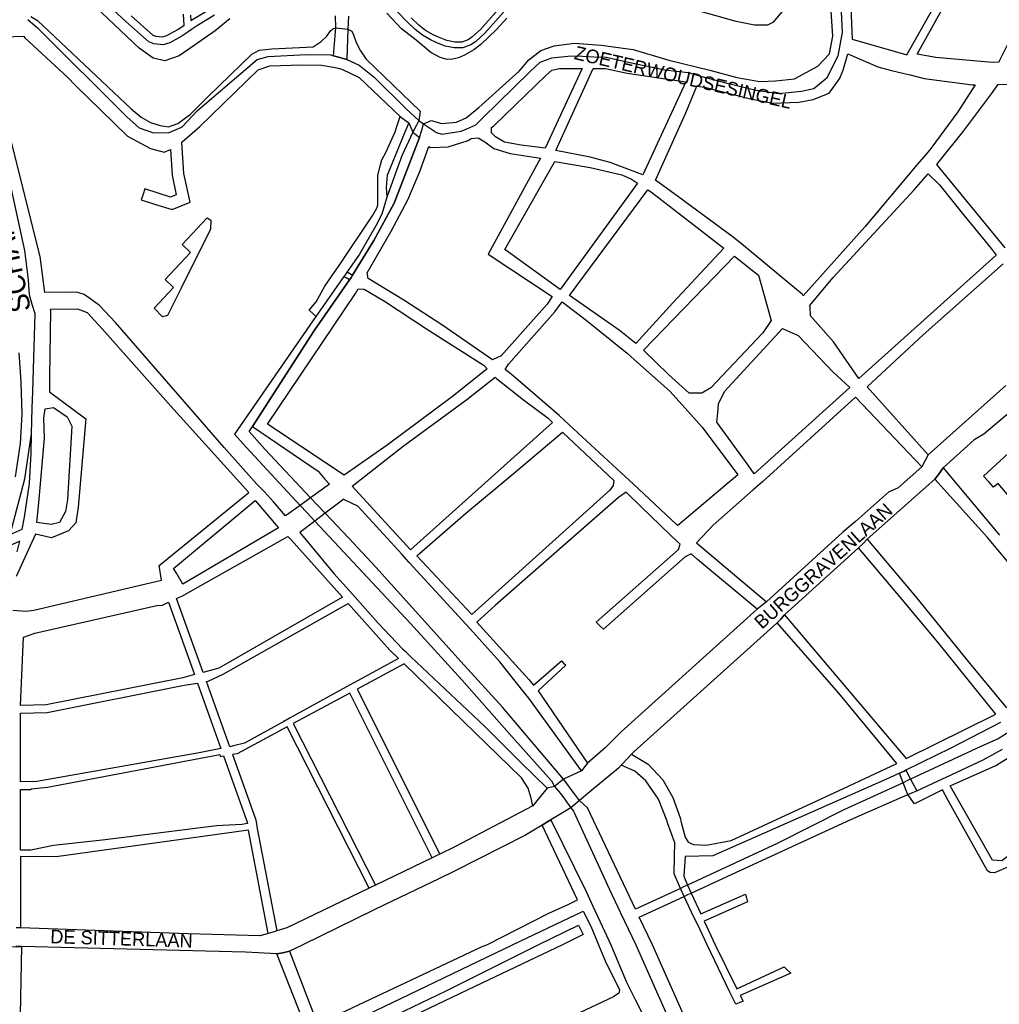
# Model space of a CAD drawing. Header units: metres. Extents: x 89872 to 99175, y 455036 to 468911.
# Tile 60 of 196: x 93906 to 94626, y 462456 to 463180. Entities that reach past the tile are written whole.
import ezdxf
from ezdxf.enums import TextEntityAlignment as Align

# ---------------------------------------------------------------- set-up
doc = ezdxf.new("R2010")
doc.units = ezdxf.units.M
for name, color, linetype in [('Straatnamen', 7, 'Continuous'), ('Straatnamen doorgaand', 7, 'Continuous'), ('Wegdeel doorgaand', 1, 'Continuous')]:
    doc.layers.add(name, color=color, linetype=linetype)
doc.layers.add('Waterdeel', color=7, linetype='Continuous', true_color=0x00aaff)
doc.layers.add('Wegdeel', color=7, linetype='Continuous', true_color=0x9a9a9a)

msp = doc.modelspace()

# ---------------------------------------------------------------- linework, layer by layer
at = {"layer": 'Waterdeel', "lineweight": -3}
for p, q in [((94025.01, 463014.92), (94043.43, 463034.58)), ((94043.43, 463034.58), (94046.32, 463032.94)), ((94046.32, 463032.94), (94046.01, 463026.22)), ((94046.01, 463026.22), (94024.13, 462982.36)), ((94031.23, 463009.1), (94025.01, 463014.92)), ((94012.62, 462989.24), (94031.23, 463009.1)), ((94004.55, 462968.14), (94018.86, 462983.41)), ((94018.86, 462983.41), (94012.62, 462989.24)), ((94024.13, 462982.36), (94014.43, 462962.92)), ((94010.6, 462961.94), (94004.55, 462968.14)), ((94014.43, 462962.92), (94010.6, 462961.94)), ((94286.94, 462500), (94316.59, 462514.3)), ((94316.59, 462514.3), (94318.53, 462510.52)), ((94320.09, 462507.49), (94304.83, 462500)), ((94318.53, 462510.52), (94320.09, 462507.49)), ((94219.26, 462466.08), (94286.94, 462500)), ((94304.83, 462500), (94240.42, 462469.34)), ((94240.42, 462469.34), (94147.83, 462425.07)), ((94144.25, 462430.11), (94219.26, 462466.08))]:
    msp.add_line(p, q, dxfattribs=at)
for points in [[(94647.63, 462665.38), (94625.24, 462651.52), (94612.45, 462645.83), (94560.82, 462621.84), (94559.04, 462620.94), (94555.28, 462619.03), (94511.88, 462599.26), (94462.78, 462574.32), (94396.88, 462543.85), (94394.36, 462542.69), (94391.67, 462541.44), (94358.53, 462526.12), (94323.2, 462600.6), (94317.43, 462606.13), (94313.68, 462611.05), (94311.3, 462614.18), (94308.79, 462617.55), (94305.65, 462621.75), (94260.64, 462674.63), (94232.56, 462705.56), (94167.53, 462777.73), (94147.81, 462799.06), (94130.27, 462817.42), (94124.48, 462823.49), (94119.57, 462828.64), (94085.98, 462864.47), (94074.52, 462877.57), (94076.82, 462881.15), (94122.4, 462951.91), (94148.12, 462989.03), (94149.56, 462991.12), (94150.48, 462992.44), (94166.11, 463018.04), (94181.04, 463045.39), (94199.61, 463093.66), (94201.29, 463099.14), (94202.71, 463103.82), (94208.24, 463106.27), (94216.09, 463104.06), (94226.88, 463105.11), (94233.99, 463108.31), (94243.22, 463115.78), (94273.07, 463142.44), (94280.18, 463150.97), (94288.89, 463157.72), (94298.84, 463161.28), (94313.76, 463163.06), (94333.31, 463161.64), (94356.76, 463158.44), (94383.06, 463150.61), (94413.26, 463143.15), (94433.17, 463137.82), (94449.87, 463134.97), (94461.51, 463135.51), (94475.37, 463136.93), (94492.61, 463146.27), (94501.22, 463155.24), (94503.71, 463168.39), (94500.51, 463216.38)], [(94060.28, 463180.94), (94049.32, 463172.08), (94033.31, 463160.84), (94023, 463153.85), (94012.45, 463150.04), (94003.85, 463152.01), (93993.42, 463159.49), (93957.01, 463193.95)], [(94467.58, 463188), (94459.48, 463178.43), (94455.68, 463176.34), (94446.11, 463176.45), (94432.61, 463179.15), (94395.05, 463189.71)], [(93913.75, 463182.66), (93918.66, 463179.83), (93987.53, 463114.81), (93995.02, 463108.8), (94001.77, 463104.87), (94008.89, 463102.66), (94015.02, 463101.68), (94022.02, 463104.01), (94031.22, 463111.01), (94044.23, 463123.9), (94076.46, 463155.1), (94081.86, 463158.04), (94091.07, 463158.9), (94121.5, 463160.5), (94127.27, 463164.3), (94131.45, 463168.23), (94134.15, 463172.28), (94135.86, 463173.63), (94138.07, 463174.49), (94140.56, 463174.22), (94147.03, 463173.51), (94149.98, 463171.91), (94151.2, 463169.22), (94153.17, 463163.69), (94156.36, 463157.55), (94160.53, 463151.42), (94200.26, 463113.15), (94199.15, 463106.27), (94197.41, 463102.71), (94194.89, 463097.59), (94186.72, 463080.23), (94175.77, 463049.77), (94172.05, 463037.27), (94167.56, 463028.76), (94155.48, 463008), (94146.39, 462994.95), (94145.41, 462993.54), (94144.02, 462991.55), (94123.53, 462962.12), (94063.59, 462875.51), (94072.12, 462865.89), (94111.9, 462823.1), (94116.86, 462817.82), (94122.67, 462811.65), (94193.12, 462736.14), (94230.79, 462694.9), (94265.61, 462655.44), (94296.88, 462620.6), (94298.92, 462616.46), (94302.17, 462612.59), (94305.09, 462609.1), (94307.37, 462605.91), (94311.06, 462600.74), (94312.88, 462598.2), (94339.53, 462540.62), (94347.61, 462523.52), (94358.72, 462500), (94402.6, 462400.77)], [(94263.84, 463181.54), (94256.33, 463173.18), (94244.7, 463162.24), (94239.74, 463158.32), (94232.83, 463154.4), (94228.29, 463152.44), (94223.96, 463151.4), (94219.93, 463151.2), (94214.98, 463152.64), (94208.07, 463156.36), (94197.13, 463165.44), (94186.34, 463173.72), (94175.71, 463185.1)], [(94398.41, 462438.11), (94370.99, 462500), (94361.3, 462520.32), (94394.26, 462535.54), (94397.05, 462536.83), (94399.38, 462537.91), (94439.1, 462556.25), (94516.85, 462592.15), (94558.95, 462610.42), (94562.91, 462612.16), (94565.41, 462613.25), (94581.1, 462620.53), (94586.94, 462623.23), (94614.22, 462635.88), (94628.44, 462643.7)]]:
    msp.add_lwpolyline(points, dxfattribs=at)
at = {"layer": 'Wegdeel'}
for p, q in [((94183.09, 463101.81), (94185.53, 463109.18)), ((94185.53, 463109.18), (94189.31, 463106.31)), ((94189.31, 463106.31), (94191.82, 463104.42)), ((94181.79, 463097.89), (94183.09, 463101.81)), ((94191.82, 463104.42), (94189.01, 463097.65)), ((94174.93, 463082.61), (94181.79, 463097.89)), ((94189.01, 463097.65), (94177.76, 463070.6)), ((94170.93, 463073.71), (94171.91, 463077.27)), ((94171.91, 463077.27), (94174.93, 463082.61)), ((94169.01, 463066.14), (94170.93, 463073.71)), ((94177.76, 463070.6), (94175.9, 463066.12)), ((94169.1, 463044.14), (94169.01, 463066.14)), ((94175.9, 463066.12), (94175.12, 463057.16)), ((94175.12, 463057.16), (94175.77, 463049.77)), ((94175.77, 463049.77), (94172.05, 463037.27)), ((94165.39, 463036.6), (94168.41, 463041.78)), ((94168.41, 463041.78), (94169.1, 463044.14)), ((94139.99, 462998.89), (94165.39, 463036.6)), ((94172.05, 463037.27), (94167.56, 463028.76)), ((94167.56, 463028.76), (94155.48, 463008)), ((94155.48, 463008), (94146.39, 462994.95)), ((94137.68, 462995.45), (94139.99, 462998.89)), ((94144.02, 462991.55), (94123.53, 462962.12)), ((94130.17, 462984.3), (94137.68, 462995.45)), ((94148.12, 462989.03), (94144.02, 462991.55)), ((94146.39, 462994.95), (94150.48, 462992.44)), ((94149.56, 462991.12), (94148.12, 462989.03)), ((94150.48, 462992.44), (94149.56, 462991.12)), ((94123.71, 462972.91), (94130.17, 462984.3)), ((94118.44, 462966.62), (94123.71, 462972.91)), ((94121.47, 462963.95), (94118.44, 462966.62)), ((94123.53, 462962.12), (94121.47, 462963.95))]:
    msp.add_line(p, q, dxfattribs=at)
for points in [[(94625.43, 463148.87), (94618.11, 463149.2), (94579.54, 463152.6), (94565.6, 463154.98), (94601.93, 463220.43), (94638.62, 463291.33), (94679.26, 463274.64), (94687.48, 463270.96), (94672.86, 463243.75)], [(94481.94, 462977.25), (94481.32, 462978.22), (94437.94, 463014.23), (94430.35, 463020.53), (94390.39, 463049.89), (94373.22, 463062.3), (94383.42, 463084.75), (94395.66, 463111.96), (94403.64, 463131.52), (94409.59, 463130.84), (94442.22, 463122.5), (94459.21, 463119.1), (94478.59, 463119.78), (94489.12, 463121.65), (94500.86, 463126.44), (94508.67, 463136.79), (94511.22, 463143.25), (94514.79, 463155.32), (94536.75, 463145.64), (94545.96, 463143.34), (94556.19, 463140.78), (94560.43, 463139.72), (94570.87, 463137.11), (94606.4, 463132.48), (94608.46, 463132.49), (94595.57, 463112.59), (94575.67, 463085.57), (94572.2, 463081.47), (94565.81, 463073.9), (94527.34, 463028.34)], [(94292.15, 463085.81), (94274.49, 463088.11), (94262.13, 463090.39), (94255.62, 463094.29), (94252.69, 463097.22), (94252.71, 463101.21), (94254.24, 463102.27), (94292.8, 463139.59), (94297.06, 463143.15), (94302.75, 463144.57), (94319.23, 463144.57)], [(94364.05, 463066.22), (94339.9, 463075.41), (94325.25, 463079.32), (94299.94, 463084.22), (94327.43, 463144.57), (94336.51, 463144.57), (94352.5, 463141.02), (94395.49, 463134.58)], [(94253.39, 462930.29), (94216.96, 462955.52), (94188.15, 462974.03), (94161.85, 462989.95), (94161.31, 462994.24), (94178.55, 463024.43), (94190.99, 463047.88), (94199.87, 463068.85), (94206.65, 463087.05), (94207.69, 463086.27), (94220.84, 463086.98), (94235.41, 463091.6), (94237.72, 463092.91), (94242.87, 463093.38), (94247.84, 463090.54), (94254.24, 463085.56), (94266.32, 463082.01), (94288.76, 463078.59), (94250.09, 463008.04), (94297.16, 462976.82), (94293.51, 462971.11), (94259.75, 462933.08)], [(94303.21, 462981.87), (94262.45, 463011.3), (94299.2, 463075.97), (94325.14, 463071.7), (94348.59, 463066.36), (94355.7, 463063.17), (94359.97, 463060.26)], [(94522.76, 462916.36), (94504.06, 462943.38), (94487.36, 462962.58), (94487, 462969.33), (94486.59, 462969.97), (94503.88, 462990.66), (94563.58, 463055.36), (94573.89, 463067.08), (94582.06, 463058.91), (94597.7, 463039.36), (94620.09, 463011.99), (94623.77, 463007.28)], [(94358.71, 462942.11), (94346.46, 462951.91), (94310, 462977.62), (94367.62, 463055.16), (94370.27, 463053.57), (94423.58, 463012.38), (94385.9, 462972.17)], [(94397.97, 462905.71), (94382.71, 462919.51), (94364.31, 462937.41), (94431.38, 463006.33), (94444.71, 462995.99), (94448.98, 462992.43), (94458.22, 462959.02), (94452.29, 462949.98), (94413.89, 462909.64), (94407.37, 462905.77), (94402.32, 462905.74)], [(94144.37, 462845.43), (94087.93, 462882.95), (94152.61, 462978.93), (94154.63, 462982.49), (94159, 462982.13), (94173.93, 462973.24), (94204.85, 462952.98), (94247.13, 462925.97), (94249.53, 462923.47), (94223.86, 462903.22), (94175.88, 462867.31)], [(94389.78, 462808.29), (94388.74, 462809.01), (94357.12, 462838.67), (94347.94, 462847.16), (94309.79, 462882.42), (94302.35, 462889.3), (94298.84, 462892.54), (94267.03, 462919.57), (94262.6, 462923.05), (94265.08, 462927.03), (94299.19, 462965.42), (94304.55, 462972.88), (94322.29, 462959.38), (94352.4, 462935.01), (94357.86, 462930.16), (94383.77, 462907.12), (94392.77, 462897.13), (94407.51, 462880.76), (94433.78, 462845.54)], [(94445.93, 462846.4), (94441.29, 462852.79), (94418.29, 462884.46), (94418.99, 462891.1), (94419.7, 462897.84), (94424.1, 462907), (94466.57, 462953.34), (94467.1, 462952.98), (94478.12, 462948), (94503.71, 462921.34), (94516.13, 462909.86)], [(94193.15, 462790.51), (94150.07, 462837.27), (94187.61, 462866.6), (94234.52, 462901.08), (94255.45, 462917.33), (94256.37, 462916.37), (94276.27, 462900.73), (94294.22, 462887.21), (94297.52, 462884.08)], [(93928.84, 462809.01), (93918.15, 462810.66), (93919.62, 462824.9), (93923.79, 462872.53), (93923.3, 462887.26), (93924.28, 462894.13), (93930.5, 462895.02), (93940.45, 462888.27), (93944.01, 462881.51), (93940.81, 462827.48), (93939.39, 462818.59), (93934.88, 462810.43)], [(94304.87, 462877.09), (94342.59, 462841.37), (94342.19, 462837.8), (94339.71, 462834.25), (94238.13, 462742.78), (94197.81, 462785.97), (94233.63, 462817.18), (94268.45, 462846.33)], [(94025.57, 462765.28), (94020.87, 462773.19), (94018.81, 462776.66), (94078.94, 462826.84), (94096.07, 462806.54)], [(94040.49, 462700.3), (94021.01, 462754.67), (94025.29, 462756.67), (94102.87, 462800.22), (94105.36, 462797.89), (94143.05, 462755.67), (94051.98, 462703.29)], [(93906.33, 462675.88), (93908.38, 462726.18), (93916.73, 462729.13), (94006.55, 462749.41), (94010.59, 462749.8), (94015.05, 462751.88), (94034.12, 462698.64), (94025.5, 462696.4), (93925.2, 462676.41)], [(94060.07, 462645.63), (94042.92, 462693.52), (94044.36, 462693.78), (94055.25, 462699.06), (94147.15, 462751.08), (94177.8, 462716.72), (94184.13, 462710.58), (94151.4, 462692.56), (94146.02, 462689.59), (94104.55, 462666.77), (94099.98, 462664.25), (94071.05, 462648.33), (94062.88, 462646.21)], [(94053.58, 462644.29), (94037.71, 462641.01), (93918.31, 462619.94), (93906.33, 462619.7), (93906.33, 462670.28), (93925.83, 462670.82), (94026.6, 462690.9), (94036.38, 462692.33)], [(94763.01, 462639.92), (94761.54, 462636.98), (94728.47, 462611.32), (94697.73, 462587.46), (94694.07, 462587.09), (94681.84, 462589.88), (94673.16, 462591.86), (94665.09, 462590.03), (94650.43, 462578.66), (94628.06, 462561.78), (94621.09, 462562.15), (94589.92, 462616.81), (94623.66, 462631.85), (94651.57, 462649.23), (94659.59, 462654.23), (94717.53, 462687.97), (94723.04, 462690.18), (94725.97, 462688.71), (94755.31, 462649.46)], [(94055.5, 462638.94), (94072.74, 462590.82), (94073.08, 462589.02), (94069.07, 462588.47), (94050.28, 462587.37), (93968.61, 462577.02), (93930.53, 462572.94), (93913.73, 462569.55), (93906.33, 462569.62), (93906.33, 462614.06), (93913.7, 462614.21), (93914.31, 462614.64), (93921.18, 462615.37), (93926.19, 462615.98), (94052.76, 462639.89), (94053.26, 462638.48)], [(94139.36, 462405.37), (94138.35, 462407.97), (94129.74, 462430.05), (94131.96, 462433.75), (94135.98, 462436.29), (94268.18, 462500), (94319.93, 462524.75), (94325.57, 462513.67), (94331.28, 462500), (94336.25, 462488.1), (94346.7, 462466.77), (94346.28, 462464.23), (94342.47, 462461.69), (94317.93, 462450.05), (94289.28, 462435.71), (94282.9, 462432.52), (94220.54, 462401.31), (94214.23, 462398.15), (94180, 462381.02), (94159.45, 462415.34)]]:
    msp.add_lwpolyline(points, close=True, dxfattribs=at)
for points in [[(94514.51, 463247.85), (94517.85, 463166.03), (94558.12, 463154.47), (94596.9, 463223.5)], [(93911.67, 463180.47), (93918.78, 463174.43), (93984.52, 463109.02), (93993.4, 463100.85), (94004.06, 463097.29), (94015.64, 463097.38), (94024.25, 463101.21), (94025.03, 463101.56), (94036.4, 463113.64), (94080.39, 463151.17), (94088.37, 463153.26), (94116.54, 463154.88), (94134.13, 463154.52), (94136.53, 463153.76), (94140.01, 463152.83), (94146.14, 463151.2), (94155.22, 463146.9), (94166.39, 463138.18), (94189.95, 463114.74), (94199.15, 463106.27), (94202.71, 463103.82), (94212.2, 463097.49), (94216.22, 463096.22), (94230.43, 463098.36), (94234.58, 463100.16), (94241.09, 463102.98), (94246.12, 463107.92), (94280.89, 463142.08), (94288.53, 463149.19), (94297.06, 463152.39), (94311.28, 463153.81), (94319.6, 463153.47), (94327.79, 463153.13), (94336.86, 463152.75), (94354.27, 463148.84), (94380.22, 463143.51), (94397.18, 463141.55), (94406.36, 463138.83), (94424.89, 463134.07), (94447.32, 463128.62), (94463.63, 463126.07), (94480.71, 463127.85), (94489.75, 463129.68), (94499.44, 463137.82), (94507.62, 463153.84), (94510.58, 463169.65), (94510.81, 463170.88), (94507.97, 463226.33)], [(94048.97, 463183.71), (94036.46, 463176.1), (94031.98, 463173.06), (94027.05, 463169.7), (94024.92, 463168.25), (94016.08, 463163.34), (94011.17, 463161.86), (94004.3, 463162.6), (94000.62, 463164.08), (93983.68, 463179.05), (93965.52, 463195.99)], [(94261.86, 463186.46), (94247.46, 463170.23), (94240.75, 463164.21), (94237.43, 463161.88), (94231.54, 463159.79), (94225.16, 463159.67), (94218.65, 463161.02), (94211.9, 463163.6), (94207.85, 463165.56), (94201.84, 463169), (94196.56, 463173.17), (94190.55, 463178.7), (94175.82, 463193.92)], [(94031.27, 463183.75), (94031.54, 463179.7), (94046.12, 463188.7)], [(94257.45, 463187.82), (94244.49, 463173.19), (94238.13, 463167.5), (94235.49, 463165.64), (94230.78, 463163.97), (94225.55, 463163.87), (94219.84, 463165.05), (94213.57, 463167.45), (94209.81, 463169.27), (94204.19, 463172.48), (94199.28, 463176.36), (94193.48, 463181.7)], [(93987.56, 463183.29), (94003.65, 463169.05), (94005.7, 463168.23), (94010.63, 463167.7), (94013.84, 463168.66), (94021.9, 463173.14), (94026.61, 463176.35), (94026.07, 463184.45)], [(94147.4, 463182.96), (94147.03, 463173.51), (94146.14, 463151.2), (94140.01, 463152.83), (94136.53, 463153.76), (94138.07, 463174.49), (94137.83, 463183.33)], [(93894.53, 463167.83), (93908.47, 463168.39), (93909.54, 463166.97), (93940.94, 463137.83), (93946.34, 463132.32), (93984.88, 463094.8), (94001.93, 463085.56), (94011.88, 463083.07), (94016.47, 463084.79), (94017.69, 463066.13), (94020.75, 463051.51), (94016.67, 463049.81), (93997.64, 463055.93), (93996.36, 463051.95), (93995.09, 463047.99), (94004.86, 463044.78), (94017.83, 463040.71), (94030.9, 463046.16), (94026.47, 463067.33), (94024.97, 463090.28), (94038.18, 463101.91), (94081, 463143.5), (94089.6, 463146.38), (94113.04, 463147.24), (94127.64, 463147), (94136.48, 463145.4), (94139.8, 463144.67), (94142.61, 463144.05), (94155.26, 463137.98), (94185.53, 463109.18), (94189.31, 463106.31), (94191.82, 463104.42), (94194.89, 463097.59), (94199.61, 463093.66), (94181.04, 463045.39), (94166.11, 463018.04), (94150.48, 462992.44), (94149.56, 462991.12), (94148.12, 462989.03), (94122.4, 462951.91), (94076.82, 462881.15), (94125.22, 462848.38), (94130.04, 462842.42), (94133.55, 462838.74), (94119.57, 462828.64), (94111.9, 462823.1), (94101.2, 462815.37), (94092.37, 462825.72), (94085.72, 462833.02), (94080.12, 462838.74), (94056.02, 462865.8), (94031.86, 462893.55), (93976.17, 462957.59), (93964.27, 462970.15), (93958.99, 462974.11), (93953.07, 462978.2), (93948.45, 462979.62), (93939.21, 462979.98), (93924.17, 462979.61), (93920.58, 463006.32), (93893.9, 463112.95)], [(94634.62, 463132.63), (94624.85, 463132.49), (94620.09, 463125.74), (94599.48, 463098.37), (94581.71, 463075.97), (94579.85, 463073.86), (94630.14, 463012.5)], [(93898.67, 462801.79), (93907.38, 462805.72), (93909.2, 462814.46), (93912.91, 462839.21), (93913.98, 462861.6), (93914.38, 462875.7), (93914.93, 462894.81), (93915.28, 462906.92), (93916.93, 462963.93), (93914.93, 462970.83), (93912.86, 462977.99), (93912.08, 462988.98), (93909.53, 463010.74), (93899.51, 463055.73)], [(94628.89, 463000.74), (94570.16, 462948.71), (94528.89, 462910.23), (94573.86, 462860.31), (94571.57, 462856.04), (94569.1, 462851.46), (94520.32, 462902.83), (94451.94, 462840.51), (94445.07, 462834.49), (94415.75, 462808.65), (94403.48, 462795.61), (94454.96, 462752.23), (94451.43, 462749.55), (94447.96, 462746.92), (94404.03, 462783.41), (94399.39, 462787.5), (94394.97, 462785.36), (94335.06, 462731.98), (94332.32, 462734.64), (94329.61, 462737.26), (94390.07, 462790.64), (94391.41, 462794.53), (94389.1, 462796.56), (94383.87, 462801.65), (94362.8, 462822.16), (94351.65, 462832.76), (94346.1, 462828.91), (94255.48, 462749.64), (94241.93, 462737.26), (94280.15, 462695.04), (94283.52, 462690.94), (94304.01, 462708.72), (94305.6, 462707.18), (94307.28, 462705.55), (94286.89, 462686.84), (94323.21, 462633.54), (94321.28, 462631.09), (94318.76, 462627.89), (94280, 462681.38), (94276.71, 462685.54), (94258.86, 462708.05), (94236.75, 462732.53), (94231.12, 462738.67), (94192.17, 462781.13), (94186.59, 462787.22), (94154.21, 462822.52), (94144.61, 462827.14), (94143.97, 462827.82), (94130.27, 462817.42), (94122.67, 462811.65), (94111.56, 462803.22), (94136.79, 462773.11), (94148.21, 462760.25), (94152.29, 462755.65), (94169.31, 462736.49), (94187.08, 462717.65), (94189.05, 462715.79), (94193.27, 462711.82), (94247.49, 462660.77), (94274.5, 462633.75), (94293.48, 462615.11), (94286.93, 462606.98), (94282.93, 462602.03), (94281.84, 462607.84), (94279.66, 462615.24), (94274.76, 462622.64), (94188.3, 462706.54), (94153.91, 462688), (94214.54, 462566.6), (94211.92, 462565.34), (94209.01, 462563.93), (94148.5, 462685.09), (94106.83, 462662.62), (94167.26, 462543.77), (94164.72, 462542.54), (94162.56, 462541.5), (94102.24, 462660.15), (94065.6, 462640.4), (94062.1, 462639.95), (94079.08, 462592.55), (94079.52, 462590.25), (94080.41, 462585.58), (94094.82, 462510.13), (94092.89, 462509.56), (94088.5, 462508.26), (94073.97, 462584.35), (93932.48, 462564.64), (93906.33, 462564.87), (93906.33, 462512.41), (93903.05, 462512.52)], [(93900.53, 462745.94), (93910.13, 462745.27), (93916.07, 462745.95), (94009.98, 462768.22), (94008.2, 462778.97), (94074.23, 462832.73), (94016.68, 462896.09), (93966.22, 462952.96), (93955.56, 462964.7), (93948.45, 462967.54), (93928.15, 462967.17), (93928.37, 462966.47), (93927.66, 462917.77), (93927.66, 462906.57), (93954.31, 462886.84), (93948.63, 462821.79), (93946.85, 462810.41), (93941.52, 462804.37), (93928.95, 462799.37), (93917.25, 462801.86), (93903.01, 462770.82)], [(94660.01, 462798.02), (94625.19, 462839.3), (94621.8, 462836.45), (94618.29, 462840.58), (94614.5, 462844.7), (94645.08, 462872.86)], [(94655.45, 462754.26), (94617.42, 462799.41), (94578.79, 462842.4), (94581.38, 462845.94), (94584.91, 462850.77), (94626.31, 462801.18)], [(93903.67, 462789.09), (93905.66, 462796.76), (93894.87, 462791.97)], [(94626.91, 462663.5), (94590.36, 462644.62), (94557.32, 462628.36), (94556.04, 462627.75), (94552.61, 462626.12), (94545.25, 462622.62), (94415.34, 462565.32), (94395.16, 462564.79), (94394.07, 462550.51), (94396.88, 462543.85), (94399.38, 462537.91), (94406.51, 462522.58), (94439.33, 462537.28), (94440.12, 462534.49), (94440.97, 462531.46), (94409.05, 462517.42), (94417.16, 462500), (94433.09, 462467.44), (94467.84, 462483.67), (94469.96, 462481.72), (94472.79, 462479.15), (94435.46, 462462.67), (94437.64, 462458.44), (94434.9, 462457.32), (94432.28, 462456.25), (94430.18, 462460.61), (94428.01, 462465.1), (94411.18, 462500), (94404.03, 462515.03), (94401.56, 462520.22), (94394.26, 462535.54), (94391.67, 462541.44), (94386.98, 462552.09), (94387.11, 462565.14), (94387.53, 462574.85), (94381.96, 462589.65), (94381.82, 462590.74), (94375.42, 462607.09), (94366.18, 462620.6), (94358.01, 462627.71), (94348.07, 462632.12), (94353.08, 462637.45), (94355.71, 462640.25), (94367.96, 462632.69), (94378.62, 462621.31), (94386.08, 462608.16), (94391.41, 462593.23), (94392.16, 462589.88), (94395.16, 462579.08), (94397.34, 462575.38), (94401.16, 462573.79), (94410.43, 462573.26), (94428.86, 462576.52), (94465.33, 462593.66), (94511.47, 462614.78), (94550.81, 462633.37), (94507.97, 462684.94), (94462.81, 462736.68), (94465.33, 462739.54), (94468.09, 462742.67), (94557.56, 462636.93), (94623.58, 462669.58), (94580.82, 462722.62), (94553.46, 462755.32), (94522.5, 462791.88), (94525.91, 462795.16), (94529.04, 462798.18), (94564.47, 462756.03), (94605.34, 462705.55), (94631.44, 462674.12)], [(94635.07, 462558.29), (94622.62, 462552.95), (94619.31, 462553.2), (94617.51, 462554.32), (94588.53, 462606.1), (94584.21, 462613.82), (94563.62, 462603.65), (94558.95, 462610.42), (94558.54, 462611.02), (94555.28, 462619.03), (94552.61, 462626.12), (94556.04, 462627.75), (94557.32, 462628.36), (94560.82, 462621.84), (94565.41, 462613.25), (94581.1, 462620.53), (94586.94, 462623.23), (94614.22, 462635.88), (94628.44, 462643.7)], [(94115.97, 462439.07), (94094.75, 462493.19), (94099.16, 462494.11), (94104.04, 462495.12), (94124.77, 462441.58), (94245.74, 462498.57), (94249.11, 462500), (94294.75, 462523.2), (94308.97, 462529.6), (94315.84, 462532.92), (94289.9, 462587.97), (94293.24, 462590.03), (94296.15, 462591.82), (94322.18, 462539.11), (94327.23, 462528.28), (94332.57, 462516.8), (94340.4, 462500), (94351.99, 462472.33), (94353.15, 462470.01), (94358.57, 462459.22), (94411.53, 462353.77)], [(93898.63, 462448.76), (93899.64, 462498.37), (93902.92, 462498.55), (93906.85, 462498.77), (93906.04, 462448.61)]]:
    msp.add_lwpolyline(points, dxfattribs=at)
at = {"layer": 'Wegdeel doorgaand'}
for points in [[(93898.67, 462801.79), (93909.36, 462842.76), (93914.38, 462875.7), (93914.93, 462894.81), (93915.28, 462906.92), (93916.93, 462963.93), (93914.93, 462970.83), (93912.86, 462977.99), (93912.08, 462988.98), (93909.53, 463010.74), (93899.51, 463055.73)], [(93905.07, 462935.33), (93906.42, 462914), (93907.1, 462890.14), (93906.08, 462868.65), (93902.36, 462844.04)], [(94631.01, 462911.21), (94573.86, 462860.31), (94571.57, 462856.04), (94569.1, 462851.46), (94551.77, 462835.98), (94544.63, 462832.92), (94520.26, 462811.28), (94510.96, 462803.42), (94454.96, 462752.23), (94451.43, 462749.55), (94447.96, 462746.92), (94347.98, 462656.62), (94336.19, 462644.84), (94323.21, 462633.54), (94321.28, 462631.09), (94318.76, 462627.89), (94305.65, 462621.75), (94298.92, 462616.46), (94293.48, 462615.11), (94286.93, 462606.98), (94282.93, 462602.03), (94225.74, 462572.01), (94214.54, 462566.6), (94211.92, 462565.34), (94209.01, 462563.93), (94167.26, 462543.77), (94164.72, 462542.54), (94162.56, 462541.5), (94102.09, 462512.29), (94094.82, 462510.13), (94092.89, 462509.56), (94088.5, 462508.26), (94082.49, 462506.48), (94029.43, 462508.09), (93906.33, 462512.41), (93903.05, 462512.52)], [(94641.35, 462897.98), (94614.65, 462875.6), (94607.68, 462871.35), (94584.91, 462850.77), (94581.38, 462845.94), (94578.79, 462842.4), (94529.04, 462798.18), (94525.91, 462795.16), (94522.5, 462791.88), (94468.09, 462742.67), (94465.33, 462739.54), (94462.81, 462736.68), (94357.29, 462641.93), (94355.71, 462640.25), (94353.08, 462637.45), (94348.07, 462632.12), (94345.92, 462629.84), (94338.94, 462624.01), (94327.88, 462614.78), (94317.43, 462606.13), (94311.06, 462600.74), (94296.15, 462591.82), (94293.24, 462590.03), (94289.9, 462587.97), (94277.75, 462580.63), (94225.49, 462554.19), (94213.79, 462548.51), (94174.04, 462529.21), (94165.42, 462525.03), (94113.86, 462500), (94111.92, 462498.88), (94104.04, 462495.12), (94099.16, 462494.11), (94094.75, 462493.19), (94071.61, 462494.61), (93906.85, 462498.77), (93902.92, 462498.55)]]:
    msp.add_lwpolyline(points, dxfattribs=at)

# ---------------------------------------------------------------- texts
at = {"layer": 'Straatnamen'}
for s, rotation, p in [('ZOETERWOUDSESINGEL', 346.9841, (94393.6, 463137.96)), ('BURGGRAVENLAAN', 41.72244, (94496.68, 462778.58)), ('DE SITTERLAAN', 358.19831, (93980.52, 462504.46))]:
    msp.add_text(s, height=10, rotation=rotation, dxfattribs=at).set_placement(p, align=Align.MIDDLE_CENTER)
at = {"layer": 'Straatnamen doorgaand'}
msp.add_text('SCHANSWEG', height=15, rotation=102.3081, dxfattribs=at).set_placement((93892.72, 463029.6), align=Align.MIDDLE_CENTER)

doc.saveas('drawing.dxf')
